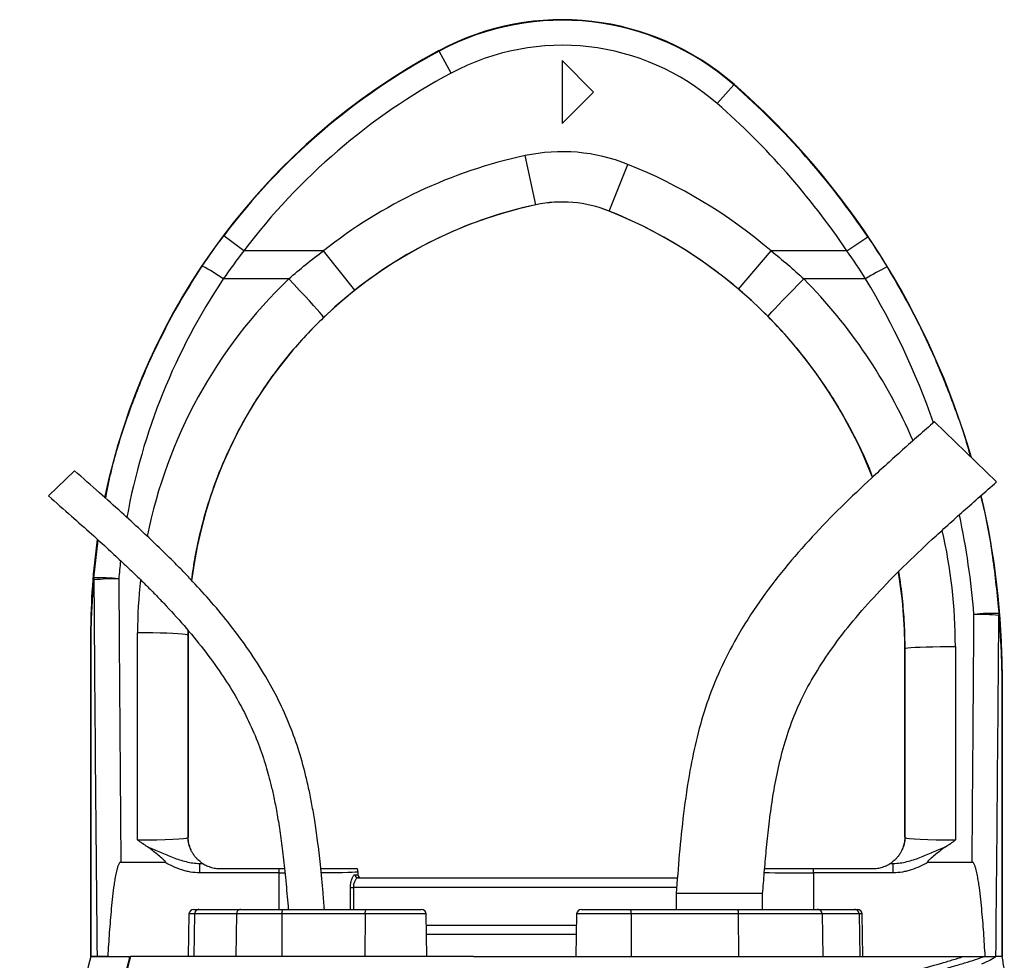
# Model space of a CAD drawing. Header units: millimetres. Extents: x 3838 to 8403, y 897 to 11532.
# Tile 5 of 5: x 5258 to 6824, y 10036 to 11532. Entities that reach past the tile are written whole.
import ezdxf

# ---------------------------------------------------------------- set-up
doc = ezdxf.new("R2010")
doc.units = ezdxf.units.MM
doc.header["$LTSCALE"] = 5

msp = doc.modelspace()

# ---------------------------------------------------------------- linework, layer by layer
at = {"color": 7, "linetype": 'Continuous', "lineweight": 25}
for p, q in [((5925.2, 11481.7), (5924.9, 11482.4)), ((5944.1, 11446.5), (5925.2, 11481.7)), ((6170.9, 11416.6), (6120.9, 11466.6)), ((6120.9, 11466.6), (6120.9, 11366.6)), ((6367.4, 11398.2), (6393.8, 11428.3)), ((6393.8, 11428.3), (6394.3, 11428.9)), ((6120.9, 11366.6), (6170.9, 11416.6)), ((6078.9, 11237.3), (6062.1, 11315.5)), ((6195.5, 11227.3), (6225.3, 11301.5)), ((6078.9, 11237.3), (6078.9, 11237.2)), ((6195.5, 11227.3), (6195.5, 11227.2)), ((5614.6, 11164), (5582.7, 11188.1)), ((6573.8, 11164), (6607, 11186.3)), ((5741.2, 11164), (5614.6, 11164)), ((5790.9, 11101.3), (5741.2, 11164)), ((6401.4, 11103), (6453.2, 11164)), ((6573.8, 11164), (6453.2, 11164)), ((5685.9, 11119.3), (5581.7, 11119.3)), ((6603.6, 11119.3), (6505.4, 11119.3)), ((6811.8, 10796.4), (6713.1, 10892.1)), ((5345, 10814.2), (5303.7, 10774.2)), ((5526, 10559.6), (5525.9, 10552.8)), ((5371.2, 10557), (5370.9, 10557)), ((5370.9, 10041.6), (5370.9, 10557)), ((5371.2, 10557), (5371.2, 10041.6)), ((5371.2, 10557), (5371.2, 10557)), ((5371.2, 10041.6), (5371.2, 10557)), ((5445.2, 10227), (5445.4, 10556.4)), ((5525.4, 10552.8), (5525.1, 10230.9)), ((5525.4, 10552.8), (5525.9, 10552.8)), ((5525.9, 10552.8), (5525.9, 10231.6)), ((6666.5, 10531.3), (6665.9, 10531.3)), ((6665.9, 10231.6), (6665.9, 10531.3)), ((6666.7, 10230.9), (6666.5, 10531.3)), ((6746.5, 10534.9), (6746.7, 10227)), ((6820.6, 10488.4), (6820.9, 10488.4)), ((6820.6, 10041.6), (6820.6, 10488.4)), ((6820.6, 10488.4), (6820.6, 10488.4)), ((6820.6, 10488.4), (6820.6, 10041.6)), ((6820.9, 10488.4), (6820.9, 10041.6)), ((5525.1, 10230.9), (5525.9, 10231.6)), ((6665.9, 10231.6), (6666.7, 10230.9)), ((5418.9, 10191.6), (5489, 10191.6)), ((5544.2, 10174.7), (5544.2, 10189.7)), ((5544.2, 10189.7), (5548.7, 10189.7)), ((5575.9, 10181.6), (5670.9, 10181.6)), ((5670.9, 10174.7), (5670.9, 10181.6)), ((5670.9, 10181.6), (5679.2, 10181.6)), ((6520.9, 10174.7), (6520.9, 10181.6)), ((6520.9, 10181.6), (6615.9, 10181.6)), ((6643.2, 10189.7), (6647.6, 10189.7)), ((6647.6, 10174.7), (6647.6, 10189.7)), ((6702.9, 10191.6), (6773, 10191.6)), ((5670.9, 10174.7), (5544.2, 10174.7)), ((5791.3, 10171.6), (5795.9, 10171.6)), ((5795.9, 10176.6), (5795.9, 10171.6)), ((5795.9, 10176.6), (5795.9, 10176.6)), ((5795.9, 10176.6), (5795.9, 10171.6)), ((5795.9, 10171.6), (5795.9, 10171.6)), ((5796.1, 10166.6), (6304.2, 10166.6)), ((6647.6, 10174.7), (6520.9, 10174.7)), ((5784.2, 10151.6), (5788.7, 10151.6)), ((6302.2, 10141.6), (6302.2, 10116.6)), ((6439.7, 10141.6), (6302.2, 10141.6)), ((6439.7, 10116.6), (6439.7, 10141.6)), ((5527.2, 10109.3), (5526, 10041.6)), ((5534.7, 10116.6), (5542.7, 10116.6)), ((5536.1, 10109.3), (5535.1, 10041.6)), ((5602.7, 10109.3), (5536.1, 10109.3)), ((5542.7, 10116.6), (5609.3, 10116.6)), ((5602.7, 10109.3), (5601.7, 10041.6)), ((5675.1, 10109.3), (5602.7, 10109.3)), ((5609.3, 10116.6), (5677.4, 10116.6)), ((5675.1, 10109.3), (5674.7, 10041.6)), ((5807.4, 10109.3), (5675.1, 10109.3)), ((5677.4, 10116.6), (5809.8, 10116.6)), ((5807.4, 10109.3), (5807, 10041.6)), ((5809.8, 10116.6), (5897.1, 10116.6)), ((5905.8, 10041.6), (5904.6, 10109.3)), ((6143.9, 10109.3), (6142.7, 10041.6)), ((6151.4, 10116.6), (6229.2, 10116.6)), ((6229.2, 10116.6), (6399.8, 10116.6)), ((6230.5, 10109.3), (6230.7, 10041.6)), ((6401.1, 10109.3), (6230.5, 10109.3)), ((6399.8, 10116.6), (6527.2, 10116.6)), ((6401.1, 10109.3), (6401.3, 10041.6)), ((6534.3, 10109.3), (6401.1, 10109.3)), ((6527.2, 10116.6), (6586.5, 10116.6)), ((6534.3, 10109.3), (6535.4, 10041.6)), ((6593.5, 10109.3), (6534.3, 10109.3)), ((6586.5, 10116.6), (6590.5, 10116.6)), ((6593.5, 10109.3), (6594.6, 10041.6)), ((6599.1, 10041.6), (6598, 10109.3)), ((6143.3, 10076.6), (5905.2, 10076.6)), ((5370.9, 10041.6), (5371.2, 10041.6)), ((5381, 10041.6), (5371.2, 10041.6)), ((5371.2, 10041.6), (5371.2, 10041.6)), ((5415.8, 10041.6), (5432.4, 10041.6)), ((5979.9, 10041.6), (6150.6, 10041.6)), ((6793.3, 10041.6), (6793.8, 10041.6))]:
    msp.add_line(p, q, dxfattribs=at)
at = {"color": 8, "linetype": 'Continuous', "lineweight": 25}
for p, q in [((5375.7, 10643.8), (5382.9, 10703.9)), ((5525.6, 10560.2), (5525.4, 10552.8)), ((5670.9, 10116.6), (5670.9, 10174.7)), ((6520.9, 10174.7), (6520.9, 10116.6)), ((5784.2, 10116.6), (5784.2, 10151.6)), ((5788.7, 10151.6), (5788.7, 10116.6)), ((6303, 10151.6), (5788.7, 10151.6)), ((5536.1, 10109.3), (5527.2, 10109.3)), ((5904.6, 10109.3), (5807.4, 10109.3)), ((6230.5, 10109.3), (6143.9, 10109.3)), ((6598, 10109.3), (6593.5, 10109.3)), ((5905, 10091.6), (6143.6, 10091.6))]:
    msp.add_line(p, q, dxfattribs=at)
at = {"color": 7, "linetype": 'Continuous', "lineweight": 25, "flags": 128}
for points in [[(5741.3, 11058), (5740.7, 11059.2), (5738.8, 11061.7), (5735.5, 11065.7), (5731, 11070.8), (5725.4, 11077.2), (5718.7, 11084.4), (5711.3, 11092.5), (5703.2, 11101.1), (5694.7, 11110.2), (5685.9, 11119.3)], [(6448.6, 11059.4), (6449.1, 11060.6), (6451.1, 11063.1), (6454.5, 11066.9), (6459.1, 11072), (6464.9, 11078.2), (6471.7, 11085.3), (6479.4, 11093.2), (6487.7, 11101.6), (6496.4, 11110.4), (6505.4, 11119.3)], [(5525.4, 10552.8), (5524.2, 10553.3), (5521.1, 10553.9), (5516.2, 10554.4), (5509.6, 10554.9), (5501.5, 10555.3), (5492, 10555.7), (5481.4, 10556), (5469.9, 10556.2), (5457.8, 10556.3), (5445.4, 10556.4)], [(6666.5, 10531.3), (6667.6, 10531.8), (6670.7, 10532.4), (6675.6, 10532.9), (6682.2, 10533.4), (6690.4, 10533.8), (6699.9, 10534.1), (6710.5, 10534.4), (6722, 10534.7), (6734.1, 10534.8), (6746.5, 10534.9)], [(5675.1, 10109.3), (5675.1, 10110.7), (5675.3, 10112.1), (5675.5, 10113.4), (5675.8, 10114.5), (5676.1, 10115.4), (5676.5, 10116.1), (5677, 10116.5), (5677.4, 10116.6)], [(5807.4, 10109.3), (5807.5, 10110.7), (5807.6, 10112.1), (5807.8, 10113.4), (5808.1, 10114.5), (5808.5, 10115.4), (5808.9, 10116.1), (5809.3, 10116.5), (5809.8, 10116.6)]]:
    msp.add_lwpolyline(points, dxfattribs=at)
at = {"color": 7, "linetype": 'Continuous', "lineweight": 25}
for centre, radius, start, end in [((6120.9, 11116.6), 415, 48.8005, 118.1929), ((6120.9, 11116.6), 414.2, 48.8005, 118.1929), ((6420.9, 10557), 1050, 118.1929, 168.2253), ((6420.9, 10557), 1049.2, 118.1929, 143.0256), ((6120.9, 11116.6), 374.3, 48.8005, 118.1929), ((6420.9, 10557), 1009.3, 118.1929, 143.0256), ((5570.9, 10488.4), 1249.2, 33.9671, 48.8005), ((5570.9, 10488.4), 1250, 16.1034, 48.8005), ((5570.9, 10488.4), 1209.3, 33.9671, 48.8005), ((6225.9, 10552.8), 780.1, 102.1224, 128.4138), ((6120.9, 11041.6), 280.1, 68.1161, 102.1224), ((5915.9, 10531.3), 830.1, 49.6645, 68.1161), ((6225.9, 10552.8), 700, 102.1224, 172.9049), ((6225.9, 10552.8), 700.1, 102.1224, 128.4138), ((6120.9, 11041.6), 200.1, 68.1161, 102.1224), ((6120.9, 11041.6), 200, 68.1161, 102.1224), ((5915.9, 10531.3), 750.1, 49.6645, 68.1161), ((5915.9, 10531.3), 750, 21.3034, 68.1161), ((5423, 10898.2), 272.1, 54.3311, 62.5562), ((6749.6, 10897.4), 265.6, 114.8932, 123.3337), ((5570.9, 10488.4), 1250, 0, 13.2399), ((6420.9, 10557), 1050, 171.9067, 180), ((5915.9, 10531.3), 750, 0, 9.3367), ((5388.2, 10643.1), 12.6, 176.8653, 192.0026), ((5386.7, 10409.9), 234.1, 82.9274, 92.6994), ((5409.3, 10339.9), 302.5, 88.8275, 96.3421), ((6803.9, 10353.3), 234.1, 87.0867, 96.8611), ((6782, 10280.2), 305.6, 83.6975, 91.1288), ((6804.7, 10586.6), 11.2, 346.3915, 2.7476), ((5565.1, 10230.9), 40, 180.0185, 209.1258), ((6626.7, 10230.9), 40, 330.8742, 359.9815), ((5575.9, 10231.6), 50, 236.7363, 236.9813), ((5780.9, 10176.6), 15, 0.0179, 19.6354), ((6615.9, 10231.6), 50, 303.0187, 303.2637), ((5796.2, 10171.6), 4.91, 178.9427, 268.9022), ((5800.9, 10171.6), 5, 179.9956, 269.9956), ((5534.7, 10109.1), 7.5, 90, 179), ((5543.2, 10109.6), 7.07, 93.8436, 182.5389), ((5609.8, 10109.6), 7.07, 93.8436, 182.5389), ((5897.1, 10109.1), 7.5, 1, 90), ((6151.4, 10109.1), 7.5, 90, 179), ((6219, 10111), 11.7, 351.3091, 28.7329), ((6389.6, 10111), 11.7, 351.3091, 28.7329), ((6527, 10109.4), 7.28, 359.2325, 88.2045), ((6586.2, 10109.4), 7.28, 359.2325, 88.2045), ((6590.5, 10109.1), 7.5, 1, 90)]:
    msp.add_arc(centre, radius, start, end, dxfattribs=at)
at = {"color": 8, "linetype": 'Continuous', "lineweight": 25}
for centre, major_axis, ratio, start_param, end_param in [((6420.9, 10559.6), (0, 1008.8), 1, 0.982585, 1.391125), ((6225.9, 10555.8), (0, 780.5), 1, 0.764074, 1.372079), ((5915.9, 10534.2), (0, 830.5), 1, 5.117943, 5.494101), ((5570.9, 10491.1), (0, 1208.7), 1, 5.049124, 5.258909), ((5570.9, 10491.1), (0, 1208.7), 1, 4.790748, 4.92309), ((5915.9, 10534.2), (0, 830.5), 1, 4.71317, 4.937328), ((6420.9, 10559.6), (0, 1008.8), 1, 1.460239, 1.48873), ((6225.9, 10555.8), (0, 780.5), 1, 1.461892, 1.570015), ((6320.9, 12090.8), (0, 10282.4), 0.048627, 4.511856, 4.565316), ((5670.9, 10176.6), (125, 0), 0.01536, 4.712389, 4.784591), ((5670.9, 10176.6), (125, 0), 0.01536, 5.276513, 6.265732), ((6520.9, 10176.6), (125, 0), 0.01536, 4.031302, 4.712389)]:
    msp.add_ellipse(centre, major_axis=major_axis, ratio=ratio, start_param=start_param, end_param=end_param, dxfattribs=at)
at = {"color": 7, "linetype": 'Continuous', "lineweight": 25}
for centre, major_axis, ratio, start_param, end_param in [((5870.9, 12090.8), (0, 10282.4), 0.048627, 1.712315, 1.771423), ((5870.9, 12092.5), (0, 10282.4), 0.044737, 1.712315, 1.756735), ((6320.9, 12092.5), (0, 10282.4), 0.044737, 4.52645, 4.565316), ((5445.2, 10230.9), (80, 0), 0.048575, 4.712297, 6.265657), ((5565.9, 10231.7), (-28.3, -28.3), 0.999695, 5.497939, 5.499231), ((6625.9, 10231.7), (-28.3, 28.3), 0.999695, 3.925547, 3.926839), ((6746.7, 10230.9), (80, 0), 0.048575, 3.15912, 4.712481), ((5445.2, 10190.9), (120, 0), 0.017486, 5.683962, 5.749965), ((5780.9, 10176.6), (10.6, 10.6), 0.999695, 5.497939, 5.837579), ((6746.7, 10190.9), (120, 0), 0.017486, 3.674813, 3.740816), ((5800.9, 10171.6), (5, 0), 0.999848, 3.141593, 4.712389)]:
    msp.add_ellipse(centre, major_axis=major_axis, ratio=ratio, start_param=start_param, end_param=end_param, dxfattribs=at)
for points in [[(5548.4, 11139.7), (5559.4, 11156.2), (5570.8, 11172.3), (5582.7, 11188.1)], [(6607, 11186.3), (6617.6, 11170.6), (6627.9, 11154.6), (6637.8, 11138.3)], [(5614.6, 11164), (5603.2, 11149.4), (5592.2, 11134.5), (5581.7, 11119.3)], [(5685.9, 11119.3), (5703.7, 11135.1), (5722.1, 11150), (5741.2, 11164)], [(6453.2, 11164), (6471.2, 11149.8), (6488.6, 11134.9), (6505.4, 11119.3)], [(6603.6, 11119.3), (6594, 11134.4), (6584.1, 11149.3), (6573.8, 11164)], [(5790.9, 11101.3), (5773.7, 11087.7), (5757.2, 11073.2), (5741.3, 11058)], [(6448.6, 11059.4), (6433.5, 11074.6), (6417.8, 11089.2), (6401.4, 11103)], [(6150.6, 10041.6), (6158.2, 10041.6), (6174, 10041.6), (6199.5, 10041.6), (6226.3, 10041.6), (6253.6, 10041.6), (6280.6, 10041.6), (6306.3, 10041.6), (6330.2, 10041.6), (6344.8, 10041.6), (6351.8, 10041.6)], [(6820.9, 10041.6), (6820.6, 10041.6), (6817.2, 10041.6), (6811, 10041.6)]]:
    msp.add_open_spline(points, degree=3, dxfattribs=at)
at = {"color": 8, "linetype": 'Continuous', "lineweight": 25}
for points, knots in [([(5394.7, 10770.4), (5396.7, 10780.9), (5403.6, 10817.7), (5422, 10880), (5449.7, 10956.7), (5481.4, 11025.6), (5514.4, 11086.7), (5537, 11122), (5548.4, 11139.7)], [0, 0, 0, 0, 0.079758, 0.27903, 0.483159, 0.687289, 0.843363, 1, 1, 1, 1]), ([(6637.8, 11138.3), (6651.2, 11115.3), (6678.1, 11069.2), (6712.8, 10996.9), (6742.9, 10922.1), (6761.8, 10868.6), (6769.4, 10839.6), (6770.1, 10836.8)], [0, 0, 0, 0, 0.242221, 0.484941, 0.727661, 0.974494, 1, 1, 1, 1]), ([(6614.7, 10804), (6613.9, 10806.1), (6606.1, 10828.4), (6586.4, 10869.1), (6558.9, 10919.1), (6531.5, 10960.8), (6505.9, 10995.1), (6478.5, 11028.3), (6458.5, 11049), (6448.6, 11059.4)], [0, 0, 0, 0, 0.021931, 0.231395, 0.440859, 0.579729, 0.718598, 0.859299, 1, 1, 1, 1]), ([(5741.3, 11058), (5731.8, 11048.6), (5712.8, 11029.8), (5686.3, 10999.5), (5661.4, 10967.7), (5634.9, 10929.4), (5608.2, 10884.3), (5582.5, 10831.3), (5561.1, 10775.8), (5546.2, 10724.1), (5536.4, 10678.8), (5532.8, 10652.7), (5531.1, 10640.3)], [0, 0, 0, 0, 0.0839967, 0.1679934, 0.2531138, 0.3382343, 0.4604549, 0.5826756, 0.7084463, 0.8342172, 0.9210577, 1, 1, 1, 1]), ([(6786.5, 10774.1), (6787.2, 10771.4), (6795.6, 10739.7), (6806.5, 10677.3), (6812.7, 10617.2), (6815.8, 10587.1)], [0, 0, 0, 0, 0.043247, 0.520364, 1, 1, 1, 1]), ([(6666.5, 10531.3), (6666.3, 10544.6), (6665.8, 10571.3), (6662.3, 10611.3), (6659.1, 10638.9), (6656.4, 10653), (6656.2, 10653.8)], [0, 0, 0, 0, 0.325064, 0.650128, 0.978956, 1, 1, 1, 1])]:
    msp.add_open_spline(points, degree=3, knots=knots, dxfattribs=at)
at = {"color": 7, "linetype": 'Continuous', "lineweight": 25}
for points, knots in [([(6713.1, 10892.1), (6696.2, 10877.2), (6662.6, 10847.7), (6613, 10802.8), (6564.7, 10757), (6518.2, 10709.5), (6474.3, 10659.4), (6433.9, 10606.2), (6399.5, 10552.2), (6371.5, 10498.2), (6350.4, 10445), (6335, 10391.2), (6322.7, 10332.6), (6313.6, 10270.3), (6307, 10205), (6303.8, 10162.5), (6302.2, 10141.6)], [0, 0, 0, 0, 0.075782, 0.150783, 0.225431, 0.300064, 0.374771, 0.449773, 0.525045, 0.590363, 0.654638, 0.717589, 0.778744, 0.856355, 0.929624, 1, 1, 1, 1]), ([(5742.7, 10116.6), (5742, 10125.4), (5740.1, 10149.1), (5736.7, 10185.6), (5732.2, 10224), (5727.6, 10255.9), (5723, 10282.9), (5718.2, 10307.2), (5711.3, 10337), (5701.3, 10372.9), (5686.3, 10414.1), (5667.7, 10454.1), (5645.4, 10494.2), (5619.4, 10534), (5590.2, 10572.9), (5560.2, 10608.7), (5535.4, 10636), (5515, 10657.2), (5497.3, 10675), (5475.5, 10696.3), (5449.2, 10721.1), (5418.5, 10749.2), (5383.3, 10780.6), (5358.2, 10802.6), (5345, 10814.2)], [0, 0, 0, 0, 0.031551, 0.085485, 0.13182, 0.170511, 0.201542, 0.230301, 0.25948, 0.311438, 0.364163, 0.416982, 0.469826, 0.529004, 0.587941, 0.644518, 0.696912, 0.720533, 0.75038, 0.786967, 0.830235, 0.880156, 0.936733, 1, 1, 1, 1]), ([(6439.7, 10141.6), (6440.6, 10152.8), (6442.5, 10175.7), (6445.6, 10211.1), (6449.5, 10248.4), (6454.5, 10287.3), (6461.3, 10327.2), (6470.7, 10367.9), (6483.4, 10409.3), (6500.8, 10450.9), (6523.5, 10492.6), (6551.3, 10534.5), (6584.2, 10576.7), (6621.9, 10619.3), (6664.1, 10662.4), (6710.3, 10706.2), (6760, 10751), (6794.3, 10781), (6811.8, 10796.4)], [0, 0, 0, 0, 0.04261, 0.088057, 0.136008, 0.186034, 0.237676, 0.290826, 0.345714, 0.402895, 0.463102, 0.526963, 0.594979, 0.667421, 0.744346, 0.825622, 0.91098, 1, 1, 1, 1]), ([(5303.7, 10774.2), (5315.9, 10763.5), (5338.8, 10743.4), (5370.7, 10715.1), (5398, 10690.4), (5420.6, 10669.4), (5439.3, 10651.5), (5455.8, 10635.4), (5471.5, 10619.7), (5492.9, 10597.4), (5519.7, 10568.1), (5550.4, 10530.8), (5577.6, 10493.6), (5600.9, 10456.8), (5620.3, 10420.9), (5636.2, 10384.7), (5646.4, 10355.3), (5652.9, 10333.1), (5657.3, 10316.2), (5661.9, 10296.4), (5666.7, 10272.5), (5671.4, 10244.4), (5675.9, 10212.2), (5679.9, 10175.8), (5682.9, 10143.5), (5684.6, 10123.3), (5685.1, 10116.6)], [0, 0, 0, 0, 0.061537, 0.115578, 0.162106, 0.201141, 0.23272, 0.260437, 0.288549, 0.317052, 0.377914, 0.439148, 0.500379, 0.552487, 0.604477, 0.6552, 0.702424, 0.722481, 0.743133, 0.768669, 0.799514, 0.835762, 0.876712, 0.923031, 0.974731, 1, 1, 1, 1]), ([(5371.2, 10557), (5371.2, 10559.1), (5371.2, 10561.2), (5371.3, 10565.2), (5371.3, 10567.1), (5371.4, 10571), (5371.4, 10572.8), (5371.5, 10576.5), (5371.6, 10578.3), (5371.7, 10583.8), (5371.9, 10587.4), (5372.2, 10594.5), (5372.4, 10598), (5372.9, 10608.6), (5373.4, 10615.7), (5374.4, 10629.7), (5375, 10636.8), (5375.7, 10643.8)], [0, 0, 0, 0, 0.0625, 0.0625, 0.125, 0.125, 0.1875, 0.1875, 0.25, 0.25, 0.375, 0.375, 0.5, 0.5, 0.75, 0.75, 1, 1, 1, 1]), ([(5375.9, 10640.5), (5375.2, 10633.8), (5374.6, 10627.1), (5373.5, 10613.6), (5373.1, 10606.9), (5372.5, 10596.7), (5372.3, 10593.3), (5372, 10586.5), (5371.8, 10583.1), (5371.6, 10577.8), (5371.6, 10576.1), (5371.5, 10572.5), (5371.4, 10570.7), (5371.3, 10567), (5371.3, 10565.1), (5371.3, 10562.1), (5371.3, 10561.1), (5371.2, 10559.1), (5371.2, 10558), (5371.2, 10557)], [0, 0, 0, 0, 0.25, 0.25, 0.5, 0.5, 0.625, 0.625, 0.75, 0.75, 0.8125, 0.8125, 0.875, 0.875, 0.9375, 0.9375, 0.96875, 0.96875, 1, 1, 1, 1]), ([(6820.6, 10488.4), (6820.6, 10489.5), (6820.6, 10490.7), (6820.6, 10493), (6820.6, 10494.2), (6820.5, 10497.5), (6820.5, 10499.6), (6820.4, 10503.8), (6820.4, 10505.9), (6820.3, 10509.9), (6820.2, 10511.9), (6820, 10517.9), (6819.8, 10521.8), (6819.5, 10529.7), (6819.3, 10533.6), (6818.7, 10545.3), (6818.1, 10553), (6817, 10568.5), (6816.3, 10576.2), (6815.5, 10583.9)], [0, 0, 0, 0, 0.03125, 0.03125, 0.0625, 0.0625, 0.125, 0.125, 0.1875, 0.1875, 0.25, 0.25, 0.375, 0.375, 0.5, 0.5, 0.75, 0.75, 1, 1, 1, 1]), ([(6815.8, 10587.1), (6816.5, 10579.1), (6817.2, 10571.1), (6818.3, 10555), (6818.8, 10547), (6819.4, 10534.9), (6819.6, 10530.8), (6819.9, 10522.7), (6820.1, 10518.6), (6820.3, 10512.4), (6820.3, 10510.3), (6820.4, 10506.2), (6820.5, 10504), (6820.5, 10499.7), (6820.6, 10497.6), (6820.6, 10494.2), (6820.6, 10493), (6820.6, 10490.7), (6820.6, 10489.6), (6820.6, 10488.4)], [0, 0, 0, 0, 0.25, 0.25, 0.5, 0.5, 0.625, 0.625, 0.75, 0.75, 0.8125, 0.8125, 0.875, 0.875, 0.9375, 0.9375, 0.96875, 0.96875, 1, 1, 1, 1]), ([(5530.2, 10211.4), (5529.8, 10212.4), (5529.4, 10213.4), (5528.5, 10215.7), (5528.1, 10216.9), (5527.6, 10218.9), (5527.4, 10219.7), (5527, 10221.3), (5526.8, 10222.1), (5526.5, 10224), (5526.3, 10225.1), (5526.1, 10227.1), (5526.1, 10227.8), (5526, 10229.1), (5526, 10229.5), (5525.9, 10230.5), (5525.9, 10231), (5525.9, 10231.6)], [0, 0, 0, 0, 0.25, 0.25, 0.5, 0.5, 0.625, 0.625, 0.75, 0.75, 0.875, 0.875, 0.9375, 0.9375, 0.96875, 0.96875, 1, 1, 1, 1]), ([(6665.9, 10231.6), (6665.9, 10231), (6665.9, 10230.5), (6665.9, 10229.5), (6665.9, 10229.1), (6665.8, 10227.8), (6665.7, 10227.1), (6665.6, 10225.8), (6665.5, 10225.2), (6665.4, 10224.1), (6665.3, 10223.6), (6665, 10222.2), (6664.8, 10221.3), (6664.5, 10219.7), (6664.3, 10219), (6663.7, 10216.9), (6663.3, 10215.7), (6662.5, 10213.4), (6662.1, 10212.4), (6661.6, 10211.4)], [0, 0, 0, 0, 0.03125, 0.03125, 0.0625, 0.0625, 0.125, 0.125, 0.1875, 0.1875, 0.25, 0.25, 0.375, 0.375, 0.5, 0.5, 0.75, 0.75, 1, 1, 1, 1]), ([(5461.4, 10215.9), (5458.6, 10217.7), (5455.9, 10219.5), (5451.9, 10222.3), (5450.5, 10223.2), (5447.8, 10225.1), (5446.5, 10226.1), (5445.2, 10227)], [0, 0, 0, 0, 0.5, 0.5, 0.75, 0.75, 1, 1, 1, 1]), ([(5489, 10191.6), (5489.2, 10191.6), (5489.4, 10191.7), (5489.6, 10191.8), (5489.7, 10191.9), (5489.7, 10192.1), (5489.7, 10192.2), (5489.6, 10192.5), (5489.5, 10192.7), (5489.3, 10193), (5489.2, 10193.1), (5488.6, 10193.9), (5488, 10194.5), (5486.3, 10196.1), (5485.1, 10197.1), (5481.4, 10200.2), (5479, 10202.3), (5474, 10206.3), (5471.6, 10208.3), (5466.6, 10212.2), (5464, 10214.1), (5461.4, 10215.9)], [0, 0, 0, 0, 0.015625, 0.015625, 0.023438, 0.023438, 0.03125, 0.03125, 0.046875, 0.046875, 0.0625, 0.0625, 0.125, 0.125, 0.25, 0.25, 0.5, 0.5, 0.75, 0.75, 1, 1, 1, 1]), ([(5461.4, 10215.9), (5464.8, 10214.7), (5468.2, 10213.3), (5475, 10210.4), (5478.4, 10209), (5488.4, 10204.6), (5495.1, 10201.7), (5505.3, 10197.8), (5508.7, 10196.5), (5515.6, 10194.3), (5519.1, 10193.3), (5529.7, 10190.8), (5536.9, 10189.7), (5544.2, 10189.7)], [0, 0, 0, 0, 0.125, 0.125, 0.25, 0.25, 0.5, 0.5, 0.625, 0.625, 0.75, 0.75, 1, 1, 1, 1]), ([(6647.6, 10189.7), (6654.9, 10189.7), (6662.1, 10190.8), (6672.8, 10193.3), (6676.3, 10194.3), (6683.2, 10196.5), (6686.6, 10197.8), (6696.7, 10201.7), (6703.4, 10204.6), (6713.5, 10209), (6716.8, 10210.4), (6723.6, 10213.3), (6727, 10214.7), (6730.5, 10215.9)], [0, 0, 0, 0, 0.25, 0.25, 0.375, 0.375, 0.5, 0.5, 0.75, 0.75, 0.875, 0.875, 1, 1, 1, 1]), ([(6730.5, 10215.9), (6727.8, 10214.1), (6725.3, 10212.2), (6720.3, 10208.3), (6717.8, 10206.3), (6712.9, 10202.3), (6710.4, 10200.2), (6706.8, 10197.1), (6705.6, 10196.1), (6703.8, 10194.5), (6703.3, 10193.9), (6702.6, 10193.1), (6702.5, 10193), (6702.3, 10192.7), (6702.2, 10192.5), (6702.1, 10192.2), (6702.1, 10192.1), (6702.1, 10191.9), (6702.2, 10191.8), (6702.5, 10191.7), (6702.7, 10191.6), (6702.9, 10191.6)], [0, 0, 0, 0, 0.25, 0.25, 0.5, 0.5, 0.75, 0.75, 0.875, 0.875, 0.9375, 0.9375, 0.953125, 0.953125, 0.96875, 0.96875, 0.976563, 0.976563, 0.984375, 0.984375, 1, 1, 1, 1]), ([(6730.5, 10215.9), (6733.2, 10217.7), (6735.9, 10219.5), (6740, 10222.3), (6741.3, 10223.2), (6744, 10225.1), (6745.4, 10226.1), (6746.7, 10227)], [0, 0, 0, 0, 0.5, 0.5, 0.75, 0.75, 1, 1, 1, 1]), ([(5548.5, 10189.8), (5548.3, 10189.9), (5547.7, 10190.4), (5545.9, 10191.7), (5545.1, 10192.3), (5543.4, 10193.7), (5542.4, 10194.5), (5540.4, 10196.4), (5539.3, 10197.6), (5537.1, 10200.1), (5536, 10201.5), (5533.9, 10204.5), (5532.9, 10206.1), (5531.6, 10208.4), (5531.2, 10209.2), (5530.6, 10210.5), (5530.3, 10211.1), (5530.2, 10211.4)], [0, 0, 0, 0, 0.25, 0.25, 0.375, 0.375, 0.5, 0.5, 0.625, 0.625, 0.75, 0.75, 0.875, 0.875, 0.9375, 0.9375, 1, 1, 1, 1]), ([(6661.6, 10211.4), (6661.5, 10211.1), (6661.2, 10210.5), (6660.6, 10209.2), (6660.2, 10208.4), (6659, 10206.1), (6658, 10204.5), (6655.9, 10201.6), (6654.8, 10200.2), (6652.6, 10197.6), (6651.5, 10196.5), (6648.4, 10193.5), (6646.6, 10192.2), (6644.8, 10190.8), (6644.3, 10190.5), (6643.6, 10190), (6643.4, 10189.9), (6643.3, 10189.8)], [0, 0, 0, 0, 0.0625, 0.0625, 0.125, 0.125, 0.25, 0.25, 0.375, 0.375, 0.5, 0.5, 0.75, 0.75, 0.875, 0.875, 1, 1, 1, 1]), ([(5418.9, 10191.6), (5418.4, 10191.6), (5418, 10191.5), (5417.4, 10191.1), (5417.1, 10190.8), (5416.3, 10189.9), (5415.9, 10189.2), (5414.8, 10187), (5414.2, 10185.5), (5413.2, 10182.5), (5412.8, 10180.9), (5412, 10177.9), (5411.6, 10176.3), (5410.6, 10171.6), (5410, 10168.5), (5408.9, 10162.2), (5408.4, 10159.1), (5407, 10149.6), (5406.3, 10143.3), (5404.8, 10130.6), (5404.2, 10124.3), (5402.4, 10105.2), (5401.4, 10092.5), (5399.5, 10067.1), (5398.7, 10054.4), (5398, 10041.6)], [0, 0, 0, 0, 0.007812, 0.007812, 0.015625, 0.015625, 0.03125, 0.03125, 0.0625, 0.0625, 0.09375, 0.09375, 0.125, 0.125, 0.1875, 0.1875, 0.25, 0.25, 0.375, 0.375, 0.5, 0.5, 0.75, 0.75, 1, 1, 1, 1]), ([(5544.2, 10174.7), (5539.3, 10174.7), (5534.5, 10175.2), (5527.3, 10176.4), (5524.9, 10176.9), (5520.2, 10178.1), (5517.9, 10178.8), (5506.2, 10182.5), (5497.4, 10186.7), (5489, 10191.6)], [0, 0, 0, 0, 0.25, 0.25, 0.375, 0.375, 0.5, 0.5, 1, 1, 1, 1]), ([(5548.7, 10189.7), (5548.7, 10189.7), (5548.8, 10189.6), (5549.1, 10189.4), (5549.4, 10189.3), (5550.3, 10188.7), (5551.2, 10188.2), (5553.2, 10187.1), (5554.3, 10186.6), (5556.7, 10185.5), (5557.9, 10185), (5560.5, 10184.1), (5561.9, 10183.6), (5564.6, 10182.9), (5566, 10182.6), (5570.2, 10181.9), (5573, 10181.6), (5575.9, 10181.6)], [0, 0, 0, 0, 0.0625, 0.0625, 0.125, 0.125, 0.25, 0.25, 0.375, 0.375, 0.5, 0.5, 0.625, 0.625, 0.75, 0.75, 1, 1, 1, 1]), ([(5736.9, 10181.6), (5737.6, 10181.6), (5744.5, 10181.6), (5755.9, 10181.6), (5770.1, 10181.6), (5781.4, 10181.6), (5789.1, 10181.6), (5793.8, 10181.6), (5794.6, 10181.6), (5795, 10181.6)], [0, 0, 0, 0, 0.021068, 0.192382, 0.363695, 0.534798, 0.7059, 0.85295, 1, 1, 1, 1]), ([(6443, 10181.6), (6444.6, 10181.6), (6451.4, 10181.6), (6465.7, 10181.6), (6484.2, 10181.6), (6502.8, 10181.6), (6514.9, 10181.6), (6520.9, 10181.6)], [0, 0, 0, 0, 0.076466, 0.32402, 0.571576, 0.785788, 1, 1, 1, 1]), ([(6615.9, 10181.6), (6618.8, 10181.6), (6621.6, 10181.9), (6625.8, 10182.6), (6627.2, 10182.9), (6629.9, 10183.6), (6631.3, 10184), (6633.9, 10185), (6635.2, 10185.5), (6637.6, 10186.6), (6638.7, 10187.1), (6640.2, 10187.9), (6640.6, 10188.2), (6641.5, 10188.7), (6641.8, 10188.9), (6642.4, 10189.3), (6642.7, 10189.4), (6643, 10189.6), (6643.1, 10189.7), (6643.2, 10189.7)], [0, 0, 0, 0, 0.25, 0.25, 0.375, 0.375, 0.5, 0.5, 0.625, 0.625, 0.75, 0.75, 0.8125, 0.8125, 0.875, 0.875, 0.9375, 0.9375, 1, 1, 1, 1]), ([(6702.9, 10191.6), (6694.4, 10186.7), (6685.6, 10182.5), (6674, 10178.8), (6671.6, 10178.1), (6666.9, 10176.9), (6664.5, 10176.4), (6657.4, 10175.2), (6652.5, 10174.7), (6647.6, 10174.7)], [0, 0, 0, 0, 0.5, 0.5, 0.625, 0.625, 0.75, 0.75, 1, 1, 1, 1]), ([(6793.8, 10041.6), (6793.1, 10054.4), (6792.3, 10067.1), (6790.5, 10092.6), (6789.5, 10105.3), (6787.7, 10124.3), (6787, 10130.7), (6785.6, 10143.3), (6784.8, 10149.7), (6783.4, 10159.1), (6782.9, 10162.3), (6781.8, 10168.6), (6781.3, 10171.7), (6780.2, 10176.4), (6779.9, 10177.9), (6779.1, 10181), (6778.6, 10182.6), (6777.6, 10185.6), (6777.1, 10187.1), (6775.9, 10189.2), (6775.5, 10189.9), (6774.7, 10190.8), (6774.5, 10191.1), (6773.8, 10191.5), (6773.4, 10191.6), (6773, 10191.6)], [0, 0, 0, 0, 0.25, 0.25, 0.5, 0.5, 0.625, 0.625, 0.75, 0.75, 0.8125, 0.8125, 0.875, 0.875, 0.90625, 0.90625, 0.9375, 0.9375, 0.96875, 0.96875, 0.984375, 0.984375, 0.992188, 0.992188, 1, 1, 1, 1]), ([(5784.2, 10151.6), (5784.2, 10153), (5784.2, 10154.3), (5784.5, 10156.9), (5784.6, 10158.2), (5785.1, 10160.6), (5785.3, 10161.7), (5785.9, 10163.9), (5786.3, 10164.9), (5787, 10166.7), (5787.4, 10167.6), (5788.2, 10169), (5788.6, 10169.6), (5789.4, 10170.6), (5789.8, 10171), (5790.6, 10171.5), (5790.9, 10171.6), (5791.3, 10171.6)], [0, 0, 0, 0, 0.125, 0.125, 0.25, 0.25, 0.375, 0.375, 0.5, 0.5, 0.625, 0.625, 0.75, 0.75, 0.875, 0.875, 1, 1, 1, 1]), ([(5796.1, 10166.6), (5795.7, 10166.6), (5795.4, 10166.6), (5794.6, 10166.2), (5794.2, 10165.9), (5793.4, 10165.2), (5792.9, 10164.8), (5792.1, 10163.7), (5791.7, 10163.1), (5791, 10161.8), (5790.6, 10161), (5790, 10159.4), (5789.7, 10158.6), (5789.2, 10156.7), (5789, 10155.8), (5788.8, 10153.7), (5788.7, 10152.7), (5788.7, 10151.6)], [0, 0, 0, 0, 0.125, 0.125, 0.25, 0.25, 0.375, 0.375, 0.5, 0.5, 0.625, 0.625, 0.75, 0.75, 0.875, 0.875, 1, 1, 1, 1]), ([(5370.9, 10041.6), (5360.6, 9999.6), (5339.8, 9915.6), (5314, 9788.3), (5291.9, 9660.5), (5274.4, 9531.9), (5263, 9430.2), (5259, 9371.3), (5257.9, 9355.5)], [0, 0, 0, 0, 0.186516, 0.372902, 0.559207, 0.74548, 0.931769, 1, 1, 1, 1]), ([(5358, 9660), (5362.4, 9692.1), (5367.4, 9724.1), (5378.4, 9788.1), (5384.4, 9820), (5397.2, 9883.5), (5404, 9915.3), (5418.3, 9978.5), (5425.7, 10010.1), (5433.3, 10041.6)], [0, 0, 0, 0, 0.25, 0.25, 0.5, 0.5, 0.75, 0.75, 1, 1, 1, 1]), ([(5433.9, 10041.6), (5418.6, 9978.6), (5404.1, 9915.3), (5384.8, 9819.9), (5378.8, 9788.1), (5367.9, 9724.1), (5362.9, 9692.1), (5358.5, 9659.9)], [0, 0, 0, 0, 0.5, 0.5, 0.75, 0.75, 1, 1, 1, 1]), ([(5370.9, 10041.6), (5370.9, 10041.6), (5370.9, 10041.6), (5371, 10041.6), (5371.1, 10041.6), (5371.3, 10041.6), (5371.5, 10041.6), (5371.8, 10041.6), (5372.1, 10041.6), (5372.4, 10041.6), (5372.8, 10041.6), (5373.3, 10041.6), (5374.5, 10041.6), (5377.1, 10041.6), (5382, 10041.6), (5388.4, 10041.6), (5394.4, 10041.6), (5399.2, 10041.6), (5402.2, 10041.6), (5405.4, 10041.6), (5408.7, 10041.6), (5412.1, 10041.6), (5414.6, 10041.6), (5415.8, 10041.6)], [0, 0, 0, 0, 0.0227397, 0.045471, 0.0681961, 0.0909169, 0.1136355, 0.1363538, 0.159074, 0.1817982, 0.2045282, 0.2272662, 0.2500142, 0.3749951, 0.5000011, 0.624982, 0.749988, 0.7916706, 0.8333309, 0.8749814, 0.9166347, 0.9583034, 1, 1, 1, 1]), ([(5398, 10041.6), (5395.8, 10041.6), (5393.8, 10041.6), (5391, 10041.6), (5390.2, 10041.6), (5388.5, 10041.6), (5387.7, 10041.6), (5385.5, 10041.6), (5384.3, 10041.6), (5382.3, 10041.6), (5381.5, 10041.6), (5381, 10041.6)], [0, 0, 0, 0, 0.25, 0.25, 0.375, 0.375, 0.5, 0.5, 0.75, 0.75, 1, 1, 1, 1]), ([(5979.9, 10041.6), (5924.3, 10041.6), (5815, 10041.6), (5663.9, 10041.6), (5533, 10041.6), (5463.4, 10041.6), (5433.9, 10041.6)], [0.5613215, 0.5613215, 0.5613215, 0.5613215, 0.6404767, 0.7196318, 0.798787, 0.8776759, 0.8776759, 0.8776759, 0.8776759]), ([(6287, 9899.5), (6294.4, 9901.6), (6301.8, 9903.6), (6316.5, 9907.6), (6331.1, 9911.7), (6345.6, 9915.7), (6360, 9919.7), (6367.1, 9921.6), (6402.7, 9931.5), (6430.1, 9939.1), (6483.1, 9953.7), (6508.7, 9960.7), (6545.5, 9970.9), (6557.5, 9974.2), (6575.2, 9979.1), (6581, 9980.7), (6592.5, 9983.9), (6598.1, 9985.4), (6614.8, 9990), (6625.6, 9993), (6646.3, 9998.8), (6656.3, 10001.5), (6670.8, 10005.6), (6675.5, 10006.9), (6684.7, 10009.5), (6689.2, 10010.7), (6702.4, 10014.4), (6710.8, 10016.8), (6726.7, 10021.3), (6734.2, 10023.5), (6748.4, 10027.6), (6755, 10029.5), (6767.3, 10033.3), (6773, 10035.1), (6783.4, 10038.5), (6788.2, 10040.1), (6792.4, 10041.6)], [0, 0, 0, 0, 0.03125, 0.03125, 0.0625, 0.09375, 0.09375, 0.125, 0.125, 0.25, 0.25, 0.375, 0.375, 0.4375, 0.4375, 0.46875, 0.46875, 0.5, 0.5, 0.5625, 0.5625, 0.625, 0.625, 0.65625, 0.65625, 0.6875, 0.6875, 0.75, 0.75, 0.8125, 0.8125, 0.875, 0.875, 0.9375, 0.9375, 1, 1, 1, 1]), ([(6292.1, 9914), (6292.9, 9914.2), (6293.7, 9914.4), (6295.3, 9914.9), (6297.7, 9915.5), (6303.3, 9917), (6308.1, 9918.3), (6317.6, 9920.9), (6323.9, 9922.6), (6342.9, 9927.6), (6355.4, 9931), (6373.9, 9936), (6380.1, 9937.6), (6392.3, 9940.9), (6398.4, 9942.5), (6416.4, 9947.4), (6428.2, 9950.6), (6463.2, 9960), (6485.7, 9966), (6518.4, 9974.8), (6529.2, 9977.7), (6544.9, 9981.9), (6550.2, 9983.4), (6560.5, 9986.1), (6565.6, 9987.5), (6591, 9994.3), (6610.1, 9999.5), (6637.2, 10006.8), (6645.9, 10009.2), (6658.7, 10012.7), (6662.8, 10013.8), (6671, 10016.1), (6675.1, 10017.2), (6694.9, 10022.6), (6709.4, 10026.7), (6729.2, 10032.4), (6735.5, 10034.3), (6744.4, 10037), (6747.3, 10037.9), (6753, 10039.8), (6755.7, 10040.7), (6758.4, 10041.6)], [0, 0, 0, 0, 0.003906, 0.003906, 0.007812, 0.015625, 0.03125, 0.03125, 0.0625, 0.0625, 0.125, 0.125, 0.15625, 0.15625, 0.1875, 0.1875, 0.25, 0.25, 0.375, 0.375, 0.4375, 0.4375, 0.46875, 0.46875, 0.5, 0.5, 0.625, 0.625, 0.6875, 0.6875, 0.71875, 0.71875, 0.75, 0.75, 0.875, 0.875, 0.9375, 0.9375, 0.96875, 0.96875, 1, 1, 1, 1]), ([(6351.8, 10041.6), (6386, 10041.6), (6451.9, 10041.6), (6541.8, 10041.6), (6621.2, 10041.6), (6689, 10041.6), (6732.3, 10041.6), (6753.1, 10041.6), (6758.4, 10041.6)], [0.130712, 0.130712, 0.130712, 0.130712, 0.1802911, 0.2298702, 0.2794493, 0.3290284, 0.3786074, 0.3966326, 0.3966326, 0.3966326, 0.3966326]), ([(6758.4, 10041.6), (6759.6, 10041.6), (6762, 10041.6), (6765.7, 10041.6), (6769.2, 10041.6), (6772.6, 10041.6), (6776.7, 10041.6), (6781.5, 10041.6), (6787, 10041.6), (6790.6, 10041.6), (6792.4, 10041.6)], [0, 0, 0, 0, 0.101917, 0.202879, 0.302889, 0.401951, 0.500069, 0.66183, 0.828469, 1, 1, 1, 1]), ([(6811, 10041.6), (6809.7, 10040.6), (6808.3, 10039.5), (6805, 10037.5), (6803.3, 10036.5), (6797.4, 10033.5), (6793, 10031.5), (6787.9, 10029.5)], [0, 0, 0, 0, 0.25, 0.25, 0.5, 0.5, 1, 1, 1, 1]), ([(6792.4, 10041.6), (6792.8, 10041.6), (6793.7, 10041.6), (6794.9, 10041.6), (6796.1, 10041.6), (6797.2, 10041.6), (6798.9, 10041.6), (6801, 10041.6), (6803.4, 10041.6), (6805.6, 10041.6), (6807.6, 10041.6), (6809.5, 10041.6), (6810.5, 10041.6), (6811, 10041.6)], [0, 0, 0, 0, 0.048202, 0.097322, 0.147367, 0.198347, 0.250267, 0.373775, 0.500284, 0.624448, 0.74908, 0.874243, 1, 1, 1, 1]), ([(6824.2, 10020.7), (6823.7, 10024.2), (6822.6, 10031.2), (6821.5, 10038.2), (6820.9, 10041.6)], [0, 0, 0, 0, 0.49999, 1, 1, 1, 1])]:
    msp.add_open_spline(points, degree=3, knots=knots, dxfattribs=at)

doc.saveas('drawing.dxf')
